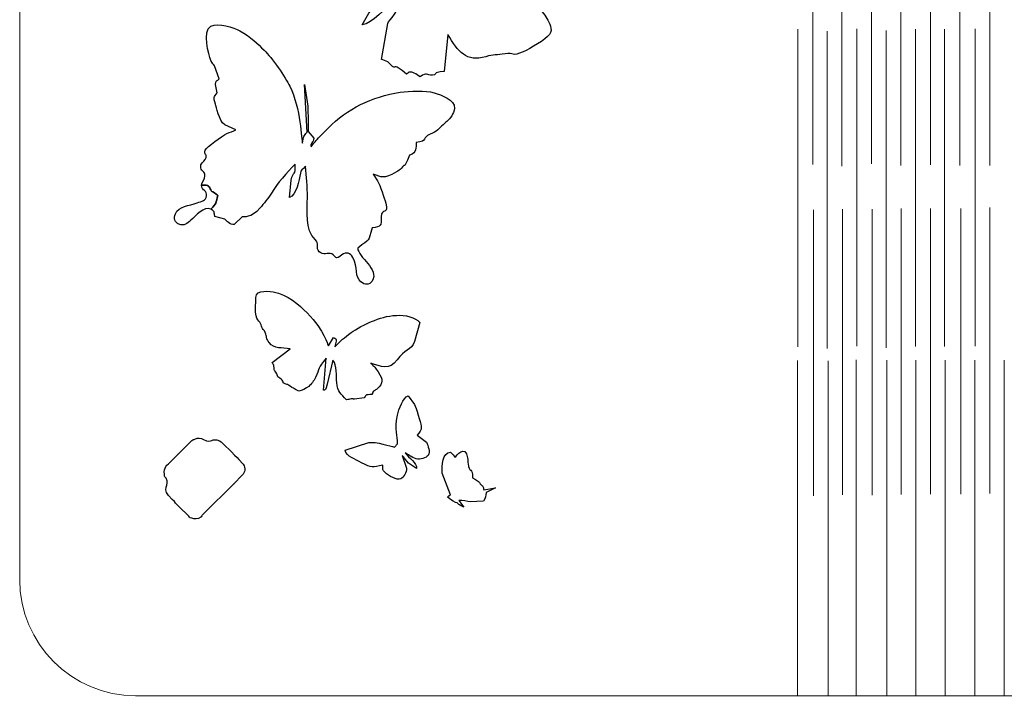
# Model space of a CAD drawing. Header units: millimetres. Extents: x -1110 to -740, y -201 to 50.
# Tile 1 of 8: x -1110 to -926, y -201 to -74. Entities that reach past the tile are written whole.
import ezdxf

# ---------------------------------------------------------------- set-up
doc = ezdxf.new("R2010")
doc.units = ezdxf.units.MM
doc.header["$MEASUREMENT"] = 0
doc.layers.add('Layer 1', color=7, linetype='Continuous')

msp = doc.modelspace()

# ---------------------------------------------------------------- linework, layer by layer
at = {"layer": 'Layer 1', "color": 250, "lineweight": 18}
msp.add_open_spline([(-1088.6088, 49.4308), (-1088.6088, 49.4308), (-762.0869, 49.4308), (-762.0869, 49.4308), (-762.0869, 49.4308), (-750.1303, 49.4308), (-740.3478, 39.6483), (-740.3478, 27.6917), (-740.3478, 27.6917), (-740.3478, 27.6917), (-740.3478, -178.8301), (-740.3478, -178.8301), (-740.3478, -178.8301), (-740.3478, -190.7867), (-750.1303, -200.5692), (-762.0869, -200.5692), (-762.0869, -200.5692), (-762.0869, -200.5692), (-1088.6088, -200.5692), (-1088.6088, -200.5692), (-1088.6088, -200.5692), (-1100.5654, -200.5692), (-1110.3479, -190.7867), (-1110.3479, -178.8301), (-1110.3479, -178.8301), (-1110.3479, -178.8301), (-1110.3479, 27.6917), (-1110.3479, 27.6917), (-1110.3479, 27.6917), (-1110.3479, 39.6483), (-1100.5654, 49.4308), (-1088.6088, 49.4308)], degree=3, knots=[0, 0, 0, 0, 0.11111111, 0.11111111, 0.11111111, 0.11111111, 0.22222222, 0.22222222, 0.22222222, 0.22222222, 0.33333333, 0.33333333, 0.33333333, 0.33333333, 0.44444444, 0.44444444, 0.44444444, 0.44444444, 0.55555556, 0.55555556, 0.55555556, 0.55555556, 0.66666667, 0.66666667, 0.66666667, 0.66666667, 0.77777778, 0.77777778, 0.77777778, 0.77777778, 1, 1, 1, 1], dxfattribs=at)
at = {"layer": 'Layer 1'}
for points, knots in [([(-1046.8291, -58.4274), (-1046.8291, -58.4274), (-1053.6694, -58.5445), (-1053.6694, -58.5445), (-1053.6694, -58.5445), (-1053.9512, -59.1275), (-1053.5262, -59.0106), (-1053.8079, -59.6542), (-1053.8079, -59.6542), (-1054.0728, -60.2591), (-1054.3006, -59.8973), (-1054.4917, -60.527), (-1054.4917, -60.527), (-1054.4917, -60.527), (-1055.006, -63.0024), (-1055.006, -63.0024), (-1055.006, -63.0024), (-1054.8282, -63.4062), (-1054.5766, -63.7278), (-1054.4386, -64.1987), (-1054.4386, -64.1987), (-1054.4386, -64.1987), (-1054.738, -65.51), (-1054.738, -65.51), (-1054.738, -65.51), (-1054.738, -65.51), (-1053.6102, -68.2576), (-1053.6102, -68.2576), (-1053.6102, -68.2576), (-1053.1216, -68.8093), (-1053.127, -68.3115), (-1052.8177, -69.1198), (-1052.8177, -69.1198), (-1052.2535, -70.7551), (-1052.725, -70.3756), (-1051.5893, -70.5478), (-1051.5893, -70.5478), (-1050.7088, -70.6812), (-1050.7747, -71.1907), (-1048.9728, -71.0167), (-1048.9728, -71.0167), (-1046.329, -70.7611), (-1044.1586, -68.8255), (-1043.1038, -68.4074), (-1043.1038, -68.4074), (-1043.1038, -68.4074), (-1039.843, -67.3237), (-1039.843, -67.3237), (-1039.843, -67.3237), (-1040.6993, -68.7536), (-1040.2677, -68.4738), (-1041.3035, -69.2341), (-1041.3035, -69.2341), (-1042.0929, -69.8135), (-1044.4119, -71.8909), (-1044.9005, -72.6035), (-1044.9005, -72.6035), (-1044.9005, -72.6035), (-1046.1238, -74.7977), (-1046.1238, -74.7977), (-1046.1238, -74.7977), (-1044.2762, -74.515), (-1041.6026, -71.4861), (-1040.4682, -70.4871), (-1040.4682, -70.4871), (-1040.4682, -70.4871), (-1038.3491, -69.1098), (-1038.3491, -69.1098), (-1038.3491, -69.1098), (-1039.2111, -72.3588), (-1041.1025, -73.8633), (-1041.3353, -74.4961), (-1041.3353, -74.4961), (-1041.3353, -74.4961), (-1042.4912, -81.2521), (-1042.4912, -81.2521), (-1042.4912, -81.2521), (-1042.2576, -81.3937), (-1041.6706, -81.5443), (-1041.3095, -81.7101), (-1041.3095, -81.7101), (-1041.3095, -81.7101), (-1040.4165, -82.613), (-1040.4165, -82.613), (-1040.4165, -82.613), (-1039.6559, -82.9952), (-1040.3225, -81.8362), (-1037.7827, -84.0312), (-1037.7827, -84.0312), (-1037.3643, -83.7827), (-1037.7812, -83.9875), (-1037.5647, -83.8268), (-1037.5647, -83.8268), (-1037.2889, -83.6222), (-1037.7269, -83.8095), (-1037.304, -83.6584), (-1037.304, -83.6584), (-1036.7041, -83.444), (-1036.0303, -84.0344), (-1035.275, -84.4959), (-1035.275, -84.4959), (-1033.9172, -83.5569), (-1034.1087, -84.3245), (-1032.9182, -84.1877), (-1032.9182, -84.1877), (-1031.7517, -84.0535), (-1033.2185, -83.6892), (-1030.7764, -83.5338), (-1030.7764, -83.5338), (-1030.7764, -83.5338), (-1030.0722, -76.5596), (-1030.0722, -76.5596), (-1030.0722, -76.5596), (-1028.0974, -79.835), (-1026.6149, -81.8222), (-1022.9635, -80.7489), (-1022.9635, -80.7489), (-1021.5042, -80.3201), (-1020.8301, -80.4405), (-1019.3327, -80.2046), (-1019.3327, -80.2046), (-1017.6177, -79.9345), (-1018.1014, -80.8052), (-1015.9417, -79.8243), (-1015.9417, -79.8243), (-1014.6171, -79.2229), (-1011.7171, -77.5731), (-1010.9831, -76.5633), (-1010.9831, -76.5633), (-1010.3097, -75.6373), (-1011.0026, -74.385), (-1011.4698, -73.6033), (-1011.4698, -73.6033), (-1013.6656, -69.9281), (-1017.32, -68.3898), (-1021.2851, -67.1286), (-1021.2851, -67.1286), (-1023.4009, -66.4556), (-1025.8762, -66.0241), (-1028.2004, -65.8584), (-1028.2004, -65.8584), (-1028.2004, -65.8584), (-1035.699, -66.4612), (-1035.699, -66.4612), (-1035.699, -66.4612), (-1035.2949, -65.2684), (-1034.8032, -66.1209), (-1034.1888, -65.0577), (-1034.1888, -65.0577), (-1034.0051, -64.7398), (-1033.9533, -64.2832), (-1034.1362, -63.959), (-1034.1362, -63.959), (-1034.2987, -63.6707), (-1034.6088, -63.6468), (-1035.0755, -63.2809), (-1035.0755, -63.2809), (-1035.0356, -61.989), (-1034.3747, -58.3351), (-1034.1329, -56.8243), (-1034.1329, -56.8243), (-1034.1329, -56.8243), (-1034.3691, -57.4843), (-1034.3691, -57.4843), (-1034.3691, -57.4843), (-1034.421, -57.7587), (-1034.4465, -58.0729), (-1034.4931, -58.3318), (-1034.4931, -58.3318), (-1034.888, -60.5255), (-1034.9393, -61.2676), (-1035.1766, -63.5106), (-1035.1766, -63.5106), (-1035.1766, -63.5106), (-1037.067, -64.9876), (-1037.067, -64.9876), (-1037.067, -64.9876), (-1036.3465, -61.8192), (-1035.9798, -61.8163), (-1035.8961, -57.9872), (-1035.8961, -57.9872), (-1035.8374, -55.3008), (-1036.0663, -53.0118), (-1036.5488, -50.4886), (-1036.5488, -50.4886), (-1037.0181, -48.0343), (-1037.6264, -46.5096), (-1038.5912, -44.4486), (-1038.5912, -44.4486), (-1038.9409, -43.7012), (-1039.6589, -42.6047), (-1040.2153, -42.0346), (-1040.2153, -42.0346), (-1040.8755, -41.3582), (-1041.4308, -40.6679), (-1042.3231, -40.0985), (-1042.3231, -40.0985), (-1043.0578, -39.6298), (-1044.1453, -38.7277), (-1045.1544, -39.4727), (-1045.1544, -39.4727), (-1046.2079, -40.2505), (-1048.061, -42.8203), (-1048.7121, -43.9953), (-1048.7121, -43.9953), (-1049.856, -46.0602), (-1048.9432, -45.736), (-1049.3531, -47.3724), (-1049.3531, -47.3724), (-1049.5154, -48.0207), (-1049.711, -47.9638), (-1049.7361, -48.9296), (-1049.7361, -48.9296), (-1049.8149, -51.9437), (-1052.5493, -52.8873), (-1049.0703, -56.4576), (-1049.0703, -56.4576), (-1048.3716, -57.1748), (-1047.0646, -58.1356), (-1046.8291, -58.4274)], [0, 0, 0, 0, 0.01785714, 0.01785714, 0.01785714, 0.01785714, 0.03571429, 0.03571429, 0.03571429, 0.03571429, 0.05357143, 0.05357143, 0.05357143, 0.05357143, 0.07142857, 0.07142857, 0.07142857, 0.07142857, 0.08928571, 0.08928571, 0.08928571, 0.08928571, 0.10714286, 0.10714286, 0.10714286, 0.10714286, 0.125, 0.125, 0.125, 0.125, 0.14285714, 0.14285714, 0.14285714, 0.14285714, 0.16071429, 0.16071429, 0.16071429, 0.16071429, 0.17857143, 0.17857143, 0.17857143, 0.17857143, 0.19642857, 0.19642857, 0.19642857, 0.19642857, 0.21428571, 0.21428571, 0.21428571, 0.21428571, 0.23214286, 0.23214286, 0.23214286, 0.23214286, 0.25, 0.25, 0.25, 0.25, 0.26785714, 0.26785714, 0.26785714, 0.26785714, 0.28571429, 0.28571429, 0.28571429, 0.28571429, 0.30357143, 0.30357143, 0.30357143, 0.30357143, 0.32142857, 0.32142857, 0.32142857, 0.32142857, 0.33928571, 0.33928571, 0.33928571, 0.33928571, 0.35714286, 0.35714286, 0.35714286, 0.35714286, 0.375, 0.375, 0.375, 0.375, 0.39285714, 0.39285714, 0.39285714, 0.39285714, 0.41071429, 0.41071429, 0.41071429, 0.41071429, 0.42857143, 0.42857143, 0.42857143, 0.42857143, 0.44642857, 0.44642857, 0.44642857, 0.44642857, 0.46428571, 0.46428571, 0.46428571, 0.46428571, 0.48214286, 0.48214286, 0.48214286, 0.48214286, 0.5, 0.5, 0.5, 0.5, 0.51785714, 0.51785714, 0.51785714, 0.51785714, 0.53571429, 0.53571429, 0.53571429, 0.53571429, 0.55357143, 0.55357143, 0.55357143, 0.55357143, 0.57142857, 0.57142857, 0.57142857, 0.57142857, 0.58928571, 0.58928571, 0.58928571, 0.58928571, 0.60714286, 0.60714286, 0.60714286, 0.60714286, 0.625, 0.625, 0.625, 0.625, 0.64285714, 0.64285714, 0.64285714, 0.64285714, 0.66071429, 0.66071429, 0.66071429, 0.66071429, 0.67857143, 0.67857143, 0.67857143, 0.67857143, 0.69642857, 0.69642857, 0.69642857, 0.69642857, 0.71428571, 0.71428571, 0.71428571, 0.71428571, 0.73214286, 0.73214286, 0.73214286, 0.73214286, 0.75, 0.75, 0.75, 0.75, 0.76785714, 0.76785714, 0.76785714, 0.76785714, 0.78571429, 0.78571429, 0.78571429, 0.78571429, 0.80357143, 0.80357143, 0.80357143, 0.80357143, 0.82142857, 0.82142857, 0.82142857, 0.82142857, 0.83928571, 0.83928571, 0.83928571, 0.83928571, 0.85714286, 0.85714286, 0.85714286, 0.85714286, 0.875, 0.875, 0.875, 0.875, 0.89285714, 0.89285714, 0.89285714, 0.89285714, 0.91071429, 0.91071429, 0.91071429, 0.91071429, 0.92857143, 0.92857143, 0.92857143, 0.92857143, 0.94642857, 0.94642857, 0.94642857, 0.94642857, 0.96428571, 0.96428571, 0.96428571, 0.96428571, 1, 1, 1, 1]), ([(-1076.2629, -104.8517), (-1074.7482, -104.6537), (-1074.7934, -105.1942), (-1074.5078, -105.7249), (-1074.5078, -105.7249), (-1074.2674, -106.1718), (-1074.3948, -105.9097), (-1073.814, -106.2619), (-1073.814, -106.2619), (-1073.814, -106.2619), (-1073.4758, -106.5063), (-1073.4758, -106.5063), (-1073.4758, -106.5063), (-1073.3187, -106.6295), (-1073.3459, -106.6345), (-1073.1821, -106.7466), (-1073.1821, -106.7466), (-1073.5628, -108.178), (-1073.4213, -108.2797), (-1074.4959, -109.3003), (-1074.4959, -109.3003), (-1073.5508, -110.1129), (-1074.1038, -109.4434), (-1073.7531, -110.678), (-1073.7531, -110.678), (-1073.7531, -110.678), (-1071.8539, -111.1787), (-1071.8539, -111.1787), (-1071.8539, -111.1787), (-1071.5913, -111.5299), (-1070.8935, -112.3025), (-1070.1121, -112.1953), (-1070.1121, -112.1953), (-1070.1121, -112.1953), (-1068.6034, -110.7968), (-1068.6034, -110.7968), (-1068.6034, -110.7968), (-1068.4066, -110.7113), (-1066.9071, -111.0711), (-1065.3147, -109.1644), (-1065.3147, -109.1644), (-1064.5507, -108.2496), (-1063.7269, -107.311), (-1063.1376, -106.3272), (-1063.1376, -106.3272), (-1062.0322, -104.4814), (-1060.2569, -102.4678), (-1058.7075, -100.9084), (-1058.7075, -100.9084), (-1058.4838, -103.257), (-1059.0678, -102.0029), (-1059.4597, -103.8755), (-1059.4597, -103.8755), (-1059.4597, -103.8755), (-1059.767, -107.1207), (-1059.767, -107.1207), (-1059.767, -107.1207), (-1058.4334, -106.8616), (-1057.98, -103.8325), (-1057.7104, -102.5676), (-1057.7104, -102.5676), (-1057.5977, -102.0386), (-1057.3412, -101.9445), (-1056.7468, -101.2774), (-1056.7468, -101.2774), (-1056.6657, -103.2721), (-1056.3606, -105.0253), (-1056.3826, -107.1639), (-1056.3826, -107.1639), (-1056.4083, -109.6355), (-1056.8937, -113.2654), (-1054.9674, -115.0135), (-1054.9674, -115.0135), (-1054.0966, -115.8042), (-1054.904, -116.5813), (-1054.1952, -117.3107), (-1054.1952, -117.3107), (-1053.4004, -118.1286), (-1052.5833, -117.3842), (-1051.8336, -117.731), (-1051.8336, -117.731), (-1051.0487, -118.0939), (-1051.149, -119.0238), (-1049.9068, -117.8924), (-1049.9068, -117.8924), (-1049.1588, -117.211), (-1048.2423, -117.6417), (-1047.8733, -118.3674), (-1047.8733, -118.3674), (-1046.9086, -120.264), (-1047.5383, -122.0814), (-1046.3484, -122.9834), (-1046.3484, -122.9834), (-1045.6279, -123.5293), (-1044.7975, -123.6293), (-1044.2708, -122.8279), (-1044.2708, -122.8279), (-1042.7908, -120.5763), (-1046.9558, -118.3175), (-1046.9537, -116.6336), (-1046.9537, -116.6336), (-1044.4806, -114.7243), (-1045.0891, -115.608), (-1044.2425, -112.8445), (-1044.2425, -112.8445), (-1042.4739, -112.5523), (-1042.5607, -112.5198), (-1042.5526, -110.775), (-1042.5526, -110.775), (-1042.5441, -108.9072), (-1041.07, -110.6413), (-1041.716, -108.1749), (-1041.716, -108.1749), (-1041.9408, -107.3165), (-1042.7598, -104.8369), (-1043.2514, -103.9976), (-1043.2514, -103.9976), (-1043.2514, -103.9976), (-1044.0891, -102.793), (-1044.0891, -102.793), (-1044.0891, -102.793), (-1042.3426, -103.2486), (-1042.2824, -103.8312), (-1039.666, -102.3534), (-1039.666, -102.3534), (-1039.2997, -102.1466), (-1039.0108, -101.9699), (-1038.7934, -101.6911), (-1038.7934, -101.6911), (-1037.7239, -100.3192), (-1038.6232, -102.3944), (-1037.2199, -99.2057), (-1037.2199, -99.2057), (-1035.8442, -98.7982), (-1036.0322, -97.7437), (-1035.9771, -96.8408), (-1035.9771, -96.8408), (-1033.7107, -96.5558), (-1034.9815, -95.898), (-1033.3641, -95.2864), (-1033.3641, -95.2864), (-1032.0574, -94.7924), (-1031.6754, -94.1518), (-1030.963, -93.5055), (-1030.963, -93.5055), (-1030.1045, -92.7268), (-1029.9856, -92.7729), (-1029.3129, -91.8125), (-1029.3129, -91.8125), (-1029.1208, -91.5384), (-1028.8254, -90.8578), (-1028.8103, -90.4429), (-1028.8103, -90.4429), (-1028.7504, -88.7983), (-1031.2239, -87.9194), (-1032.6142, -87.5123), (-1032.6142, -87.5123), (-1034.2573, -87.0314), (-1037.2191, -87.1509), (-1038.9797, -87.4223), (-1038.9797, -87.4223), (-1044.3199, -88.2455), (-1048.9415, -90.4912), (-1052.4981, -94.1195), (-1052.4981, -94.1195), (-1052.4981, -94.1195), (-1053.7371, -95.394), (-1053.7371, -95.394), (-1053.7371, -95.394), (-1054.6363, -96.3068), (-1054.8694, -96.6293), (-1055.7059, -97.626), (-1055.7059, -97.626), (-1055.9067, -96.7699), (-1055.2406, -97.0086), (-1055.2087, -96.0101), (-1055.2087, -96.0101), (-1055.2087, -96.0101), (-1056.2292, -94.7989), (-1056.2292, -94.7989), (-1056.2292, -94.7989), (-1056.1933, -93.3233), (-1056.3057, -91.6096), (-1056.329, -90.0286), (-1056.329, -90.0286), (-1056.329, -90.0286), (-1056.9412, -85.9264), (-1056.9412, -85.9264), (-1056.9412, -85.9264), (-1056.9412, -85.9264), (-1056.4146, -94.9032), (-1056.4146, -94.9032), (-1056.4146, -94.9032), (-1057.1651, -95.5157), (-1057.0423, -95.705), (-1057.3121, -96.9729), (-1057.3121, -96.9729), (-1057.5211, -96.3805), (-1057.6381, -90.4041), (-1059.6831, -86.2916), (-1059.6831, -86.2916), (-1060.4737, -84.702), (-1063.1093, -80.8187), (-1064.4904, -79.5395), (-1064.4904, -79.5395), (-1065.8406, -78.2892), (-1066.8488, -77.0796), (-1069.079, -75.91), (-1069.079, -75.91), (-1070.2237, -75.3097), (-1073.0747, -74.2361), (-1074.4991, -75.0437), (-1074.4991, -75.0437), (-1076.1156, -75.9602), (-1074.9175, -80.4452), (-1074.4835, -81.4514), (-1074.4835, -81.4514), (-1074.2556, -81.9798), (-1073.9431, -82.2148), (-1073.8464, -82.4774), (-1073.8464, -82.4774), (-1073.8464, -82.4774), (-1072.9204, -84.8991), (-1072.9204, -84.8991), (-1072.9204, -84.8991), (-1073.3715, -85.3096), (-1073.5651, -85.0956), (-1073.6254, -85.9803), (-1073.6254, -85.9803), (-1073.6254, -85.9803), (-1073.3301, -87.5209), (-1073.3301, -87.5209), (-1073.3301, -87.5209), (-1073.8682, -88.3758), (-1074.1115, -88.2477), (-1073.6227, -89.658), (-1073.6227, -89.658), (-1073.497, -90.0201), (-1073.0267, -92.7355), (-1071.9055, -93.5039), (-1071.9055, -93.5039), (-1071.9055, -93.5039), (-1069.809, -94.4866), (-1069.809, -94.4866), (-1069.809, -94.4866), (-1070.2371, -94.7547), (-1071.0007, -94.8461), (-1071.5235, -95.153), (-1071.5235, -95.153), (-1072.4981, -95.7247), (-1075.2248, -97.5557), (-1075.5409, -98.2561), (-1075.5409, -98.2561), (-1075.9895, -99.2502), (-1074.9013, -98.8602), (-1075.5811, -100.0056), (-1075.5811, -100.0056), (-1075.8612, -100.4774), (-1076.5157, -100.7488), (-1076.3938, -101.5789), (-1076.3938, -101.5789), (-1076.2726, -102.4057), (-1075.5312, -102.1313), (-1075.6081, -103.0753), (-1075.6081, -103.0753), (-1075.6576, -103.6805), (-1076.1017, -104.2116), (-1076.2629, -104.8517)], [0, 0, 0, 0, 0.01470588, 0.01470588, 0.01470588, 0.01470588, 0.02941176, 0.02941176, 0.02941176, 0.02941176, 0.04411765, 0.04411765, 0.04411765, 0.04411765, 0.05882353, 0.05882353, 0.05882353, 0.05882353, 0.07352941, 0.07352941, 0.07352941, 0.07352941, 0.08823529, 0.08823529, 0.08823529, 0.08823529, 0.10294118, 0.10294118, 0.10294118, 0.10294118, 0.11764706, 0.11764706, 0.11764706, 0.11764706, 0.13235294, 0.13235294, 0.13235294, 0.13235294, 0.14705882, 0.14705882, 0.14705882, 0.14705882, 0.16176471, 0.16176471, 0.16176471, 0.16176471, 0.17647059, 0.17647059, 0.17647059, 0.17647059, 0.19117647, 0.19117647, 0.19117647, 0.19117647, 0.20588235, 0.20588235, 0.20588235, 0.20588235, 0.22058824, 0.22058824, 0.22058824, 0.22058824, 0.23529412, 0.23529412, 0.23529412, 0.23529412, 0.25, 0.25, 0.25, 0.25, 0.26470588, 0.26470588, 0.26470588, 0.26470588, 0.27941176, 0.27941176, 0.27941176, 0.27941176, 0.29411765, 0.29411765, 0.29411765, 0.29411765, 0.30882353, 0.30882353, 0.30882353, 0.30882353, 0.32352941, 0.32352941, 0.32352941, 0.32352941, 0.33823529, 0.33823529, 0.33823529, 0.33823529, 0.35294118, 0.35294118, 0.35294118, 0.35294118, 0.36764706, 0.36764706, 0.36764706, 0.36764706, 0.38235294, 0.38235294, 0.38235294, 0.38235294, 0.39705882, 0.39705882, 0.39705882, 0.39705882, 0.41176471, 0.41176471, 0.41176471, 0.41176471, 0.42647059, 0.42647059, 0.42647059, 0.42647059, 0.44117647, 0.44117647, 0.44117647, 0.44117647, 0.45588235, 0.45588235, 0.45588235, 0.45588235, 0.47058824, 0.47058824, 0.47058824, 0.47058824, 0.48529412, 0.48529412, 0.48529412, 0.48529412, 0.5, 0.5, 0.5, 0.5, 0.51470588, 0.51470588, 0.51470588, 0.51470588, 0.52941176, 0.52941176, 0.52941176, 0.52941176, 0.54411765, 0.54411765, 0.54411765, 0.54411765, 0.55882353, 0.55882353, 0.55882353, 0.55882353, 0.57352941, 0.57352941, 0.57352941, 0.57352941, 0.58823529, 0.58823529, 0.58823529, 0.58823529, 0.60294118, 0.60294118, 0.60294118, 0.60294118, 0.61764706, 0.61764706, 0.61764706, 0.61764706, 0.63235294, 0.63235294, 0.63235294, 0.63235294, 0.64705882, 0.64705882, 0.64705882, 0.64705882, 0.66176471, 0.66176471, 0.66176471, 0.66176471, 0.67647059, 0.67647059, 0.67647059, 0.67647059, 0.69117647, 0.69117647, 0.69117647, 0.69117647, 0.70588235, 0.70588235, 0.70588235, 0.70588235, 0.72058824, 0.72058824, 0.72058824, 0.72058824, 0.73529412, 0.73529412, 0.73529412, 0.73529412, 0.75, 0.75, 0.75, 0.75, 0.76470588, 0.76470588, 0.76470588, 0.76470588, 0.77941176, 0.77941176, 0.77941176, 0.77941176, 0.79411765, 0.79411765, 0.79411765, 0.79411765, 0.80882353, 0.80882353, 0.80882353, 0.80882353, 0.82352941, 0.82352941, 0.82352941, 0.82352941, 0.83823529, 0.83823529, 0.83823529, 0.83823529, 0.85294118, 0.85294118, 0.85294118, 0.85294118, 0.86764706, 0.86764706, 0.86764706, 0.86764706, 0.88235294, 0.88235294, 0.88235294, 0.88235294, 0.89705882, 0.89705882, 0.89705882, 0.89705882, 0.91176471, 0.91176471, 0.91176471, 0.91176471, 0.92647059, 0.92647059, 0.92647059, 0.92647059, 0.94117647, 0.94117647, 0.94117647, 0.94117647, 0.95588235, 0.95588235, 0.95588235, 0.95588235, 0.97058824, 0.97058824, 0.97058824, 0.97058824, 1, 1, 1, 1]), ([(-1074.4959, -109.3003), (-1073.4213, -108.2797), (-1073.5628, -108.178), (-1073.1821, -106.7466), (-1073.1821, -106.7466), (-1073.3459, -106.6345), (-1073.3187, -106.6295), (-1073.4758, -106.5063), (-1073.4758, -106.5063), (-1073.4758, -106.5063), (-1073.814, -106.2619), (-1073.814, -106.2619), (-1073.814, -106.2619), (-1074.3948, -105.9097), (-1074.2674, -106.1718), (-1074.5078, -105.7249), (-1074.5078, -105.7249), (-1074.7934, -105.1942), (-1074.7482, -104.6537), (-1076.2629, -104.8517), (-1076.2629, -104.8517), (-1076.1639, -105.9189), (-1075.1622, -105.8141), (-1075.2939, -106.8493), (-1075.2939, -106.8493), (-1075.4065, -107.7342), (-1076.2132, -107.8635), (-1077.0504, -108.1491), (-1077.0504, -108.1491), (-1078.6007, -108.6779), (-1080.5115, -108.7765), (-1081.1585, -110.1794), (-1081.1585, -110.1794), (-1081.5525, -111.034), (-1081.2404, -111.8788), (-1080.5018, -112.1523), (-1080.5018, -112.1523), (-1079.511, -112.5192), (-1078.9326, -112.0278), (-1078.2433, -111.4233), (-1078.2433, -111.4233), (-1077.297, -110.5935), (-1075.8056, -108.7007), (-1074.4959, -109.3003)], [0, 0, 0, 0, 0.08333333, 0.08333333, 0.08333333, 0.08333333, 0.16666667, 0.16666667, 0.16666667, 0.16666667, 0.25, 0.25, 0.25, 0.25, 0.33333333, 0.33333333, 0.33333333, 0.33333333, 0.41666667, 0.41666667, 0.41666667, 0.41666667, 0.5, 0.5, 0.5, 0.5, 0.58333333, 0.58333333, 0.58333333, 0.58333333, 0.66666667, 0.66666667, 0.66666667, 0.66666667, 0.75, 0.75, 0.75, 0.75, 0.83333333, 0.83333333, 0.83333333, 0.83333333, 1, 1, 1, 1]), ([(-1059.5982, -135.5319), (-1059.5982, -135.5319), (-1063.0276, -138.0908), (-1063.0276, -138.0908), (-1063.0276, -138.0908), (-1062.6371, -138.8114), (-1062.7909, -138.0819), (-1062.6515, -139.0527), (-1062.6515, -139.0527), (-1062.529, -139.9064), (-1062.6695, -139.317), (-1062.2859, -139.8843), (-1062.2859, -139.8843), (-1061.9635, -140.361), (-1062.1212, -140.4809), (-1061.9098, -140.7561), (-1061.9098, -140.7561), (-1061.7991, -140.9002), (-1061.3374, -141.0899), (-1061.1276, -141.3642), (-1061.1276, -141.3642), (-1060.6206, -142.0273), (-1061.3664, -141.6472), (-1060.5616, -142.0544), (-1060.5616, -142.0544), (-1060.0371, -142.3198), (-1060.1351, -142.1063), (-1059.6298, -142.5223), (-1059.6298, -142.5223), (-1059.158, -142.9106), (-1058.9838, -142.832), (-1057.9826, -143.4844), (-1057.9826, -143.4844), (-1057.4843, -143.3666), (-1056.5994, -142.9315), (-1056.1518, -142.5716), (-1056.1518, -142.5716), (-1055.7112, -142.2172), (-1055.1873, -141.4947), (-1054.893, -140.9013), (-1054.893, -140.9013), (-1054.0469, -139.1947), (-1054.4867, -139.0739), (-1052.8912, -137.2924), (-1052.8912, -137.2924), (-1052.8912, -137.2924), (-1053.4006, -143.2734), (-1053.4006, -143.2734), (-1053.4006, -143.2734), (-1053.0392, -143.1851), (-1053.0064, -143.4241), (-1052.6625, -142.1517), (-1052.6625, -142.1517), (-1052.6625, -142.1517), (-1051.6021, -137.6487), (-1051.6021, -137.6487), (-1051.6021, -137.6487), (-1050.7652, -138.5788), (-1051.0483, -140.6994), (-1050.8965, -141.8563), (-1050.8965, -141.8563), (-1050.6565, -143.6851), (-1050.1538, -143.9058), (-1049.0668, -145.0783), (-1049.0668, -145.0783), (-1048.7295, -145.0438), (-1048.5187, -144.974), (-1048.2164, -144.9208), (-1048.2164, -144.9208), (-1047.5984, -144.8121), (-1048.0068, -144.9911), (-1047.5344, -144.9622), (-1047.5344, -144.9622), (-1047.5344, -144.9622), (-1045.7233, -144.6909), (-1045.7233, -144.6909), (-1045.7233, -144.6909), (-1045.2553, -144.0085), (-1045.4855, -144.1844), (-1044.3302, -144.0596), (-1044.3302, -144.0596), (-1044.0757, -143.7089), (-1044.2833, -143.7723), (-1043.972, -143.4601), (-1043.972, -143.4601), (-1043.6765, -143.1636), (-1043.5356, -143.2749), (-1043.2834, -143.039), (-1043.2834, -143.039), (-1042.1752, -141.8054), (-1042.1003, -141.4199), (-1043.14, -139.8263), (-1043.14, -139.8263), (-1043.6283, -139.078), (-1043.9036, -138.8269), (-1044.4766, -138.1963), (-1044.4766, -138.1963), (-1042.6665, -138.8021), (-1040.9646, -139.6159), (-1039.5536, -137.5766), (-1039.5536, -137.5766), (-1038.1939, -135.6113), (-1036.9825, -135.8693), (-1036.2918, -134.149), (-1036.2918, -134.149), (-1036.2918, -134.149), (-1035.3068, -130.5679), (-1035.3068, -130.5679), (-1035.3068, -130.5679), (-1036.123, -129.5664), (-1038.0335, -129.1593), (-1039.7161, -129.2392), (-1039.7161, -129.2392), (-1041.4528, -129.3215), (-1042.8901, -129.8045), (-1044.3686, -130.3899), (-1044.3686, -130.3899), (-1045.5075, -130.8408), (-1047.2835, -131.8236), (-1048.1608, -132.4533), (-1048.1608, -132.4533), (-1049.5974, -133.4846), (-1050.0466, -133.9473), (-1051.2235, -135.1162), (-1051.2235, -135.1162), (-1051.1727, -134.4413), (-1050.6481, -133.6058), (-1051.49, -133.4059), (-1051.49, -133.4059), (-1051.49, -133.4059), (-1052.4102, -134.9831), (-1052.4102, -134.9831), (-1052.4102, -134.9831), (-1052.7839, -134.5638), (-1053.0289, -132.2992), (-1056.4611, -128.7657), (-1056.4611, -128.7657), (-1057.8889, -127.2956), (-1060.1201, -125.3038), (-1062.8255, -124.8158), (-1062.8255, -124.8158), (-1063.4829, -124.6973), (-1064.4561, -124.6703), (-1065.1411, -124.8147), (-1065.1411, -124.8147), (-1066.0078, -124.9973), (-1066.0308, -125.646), (-1066.0844, -126.5208), (-1066.0844, -126.5208), (-1066.3135, -130.249), (-1065.5856, -130.0427), (-1065.1621, -130.7867), (-1065.1621, -130.7867), (-1064.9716, -131.1213), (-1064.9798, -131.3817), (-1064.8137, -131.6865), (-1064.8137, -131.6865), (-1064.5794, -132.1162), (-1064.5088, -131.8985), (-1064.3065, -132.4322), (-1064.3065, -132.4322), (-1063.9642, -133.3357), (-1064.198, -133.5316), (-1063.5737, -134.3467), (-1063.5737, -134.3467), (-1062.5441, -135.6913), (-1061.316, -135.1713), (-1059.5982, -135.5319)], [0, 0, 0, 0, 0.02325581, 0.02325581, 0.02325581, 0.02325581, 0.04651163, 0.04651163, 0.04651163, 0.04651163, 0.06976744, 0.06976744, 0.06976744, 0.06976744, 0.09302326, 0.09302326, 0.09302326, 0.09302326, 0.11627907, 0.11627907, 0.11627907, 0.11627907, 0.13953488, 0.13953488, 0.13953488, 0.13953488, 0.1627907, 0.1627907, 0.1627907, 0.1627907, 0.18604651, 0.18604651, 0.18604651, 0.18604651, 0.20930233, 0.20930233, 0.20930233, 0.20930233, 0.23255814, 0.23255814, 0.23255814, 0.23255814, 0.25581395, 0.25581395, 0.25581395, 0.25581395, 0.27906977, 0.27906977, 0.27906977, 0.27906977, 0.30232558, 0.30232558, 0.30232558, 0.30232558, 0.3255814, 0.3255814, 0.3255814, 0.3255814, 0.34883721, 0.34883721, 0.34883721, 0.34883721, 0.37209302, 0.37209302, 0.37209302, 0.37209302, 0.39534884, 0.39534884, 0.39534884, 0.39534884, 0.41860465, 0.41860465, 0.41860465, 0.41860465, 0.44186047, 0.44186047, 0.44186047, 0.44186047, 0.46511628, 0.46511628, 0.46511628, 0.46511628, 0.48837209, 0.48837209, 0.48837209, 0.48837209, 0.51162791, 0.51162791, 0.51162791, 0.51162791, 0.53488372, 0.53488372, 0.53488372, 0.53488372, 0.55813953, 0.55813953, 0.55813953, 0.55813953, 0.58139535, 0.58139535, 0.58139535, 0.58139535, 0.60465116, 0.60465116, 0.60465116, 0.60465116, 0.62790698, 0.62790698, 0.62790698, 0.62790698, 0.65116279, 0.65116279, 0.65116279, 0.65116279, 0.6744186, 0.6744186, 0.6744186, 0.6744186, 0.69767442, 0.69767442, 0.69767442, 0.69767442, 0.72093023, 0.72093023, 0.72093023, 0.72093023, 0.74418605, 0.74418605, 0.74418605, 0.74418605, 0.76744186, 0.76744186, 0.76744186, 0.76744186, 0.79069767, 0.79069767, 0.79069767, 0.79069767, 0.81395349, 0.81395349, 0.81395349, 0.81395349, 0.8372093, 0.8372093, 0.8372093, 0.8372093, 0.86046512, 0.86046512, 0.86046512, 0.86046512, 0.88372093, 0.88372093, 0.88372093, 0.88372093, 0.90697674, 0.90697674, 0.90697674, 0.90697674, 0.93023256, 0.93023256, 0.93023256, 0.93023256, 0.95348837, 0.95348837, 0.95348837, 0.95348837, 1, 1, 1, 1]), ([(-1039.4756, -153.3496), (-1039.4756, -153.3496), (-1040.0697, -153.933), (-1040.0697, -153.933), (-1040.0697, -153.933), (-1040.7263, -153.8377), (-1043.5434, -152.8541), (-1044.8913, -153.0896), (-1044.8913, -153.0896), (-1044.8913, -153.0896), (-1049.303, -154.5401), (-1049.303, -154.5401), (-1049.303, -154.5401), (-1049.1119, -155.7238), (-1047.3565, -156.2449), (-1046.2499, -156.8638), (-1046.2499, -156.8638), (-1044.2667, -157.9727), (-1044.2591, -157.6957), (-1042.2183, -157.3231), (-1042.2183, -157.3231), (-1042.2791, -158.1971), (-1042.37, -158.1436), (-1041.8149, -158.7003), (-1041.8149, -158.7003), (-1041.2028, -159.314), (-1039.606, -160.2299), (-1038.852, -159.8817), (-1038.852, -159.8817), (-1038.3299, -159.6406), (-1037.7661, -158.6923), (-1037.7935, -157.8785), (-1037.7935, -157.8785), (-1037.7935, -157.8785), (-1038.6168, -155.5263), (-1038.6168, -155.5263), (-1038.6168, -155.5263), (-1038.3724, -155.6705), (-1037.7211, -156.6275), (-1037.4302, -156.9617), (-1037.4302, -156.9617), (-1037.4302, -156.9617), (-1035.9117, -157.9376), (-1035.9117, -157.9376), (-1035.9117, -157.9376), (-1035.8306, -156.9596), (-1037.3146, -155.9802), (-1038.0781, -155.0132), (-1038.0781, -155.0132), (-1037.5871, -155.2431), (-1036.8543, -155.8569), (-1036.0169, -156.1111), (-1036.0169, -156.1111), (-1035.2398, -156.3469), (-1034.0916, -155.992), (-1033.764, -155.485), (-1033.764, -155.485), (-1033.3286, -154.8108), (-1033.7694, -153.6981), (-1034.0521, -153.0324), (-1034.0521, -153.0324), (-1034.0521, -153.0324), (-1035.809, -151.7339), (-1035.809, -151.7339), (-1035.809, -151.7339), (-1035.4092, -151.018), (-1034.9156, -150.9878), (-1035.0518, -149.995), (-1035.0518, -149.995), (-1035.14, -149.3537), (-1036.057, -146.4671), (-1036.3283, -145.9689), (-1036.3283, -145.9689), (-1036.3283, -145.9689), (-1037.504, -144.3116), (-1037.504, -144.3116), (-1037.504, -144.3116), (-1038.4313, -144.6888), (-1039.2807, -146.8383), (-1039.4992, -147.9297), (-1039.4992, -147.9297), (-1040.0907, -150.882), (-1039.4698, -151.7146), (-1039.4756, -153.3496)], [0, 0, 0, 0, 0.04545455, 0.04545455, 0.04545455, 0.04545455, 0.09090909, 0.09090909, 0.09090909, 0.09090909, 0.13636364, 0.13636364, 0.13636364, 0.13636364, 0.18181818, 0.18181818, 0.18181818, 0.18181818, 0.22727273, 0.22727273, 0.22727273, 0.22727273, 0.27272727, 0.27272727, 0.27272727, 0.27272727, 0.31818182, 0.31818182, 0.31818182, 0.31818182, 0.36363636, 0.36363636, 0.36363636, 0.36363636, 0.40909091, 0.40909091, 0.40909091, 0.40909091, 0.45454545, 0.45454545, 0.45454545, 0.45454545, 0.5, 0.5, 0.5, 0.5, 0.54545455, 0.54545455, 0.54545455, 0.54545455, 0.59090909, 0.59090909, 0.59090909, 0.59090909, 0.63636364, 0.63636364, 0.63636364, 0.63636364, 0.68181818, 0.68181818, 0.68181818, 0.68181818, 0.72727273, 0.72727273, 0.72727273, 0.72727273, 0.77272727, 0.77272727, 0.77272727, 0.77272727, 0.81818182, 0.81818182, 0.81818182, 0.81818182, 0.86363636, 0.86363636, 0.86363636, 0.86363636, 0.90909091, 0.90909091, 0.90909091, 0.90909091, 1, 1, 1, 1]), ([(-1028.7274, -155.8269), (-1028.8189, -155.729), (-1029.3217, -154.9976), (-1029.5634, -154.9144), (-1029.5634, -154.9144), (-1030.9998, -154.9856), (-1031.2317, -157.3418), (-1031.123, -158.8527), (-1031.123, -158.8527), (-1031.123, -158.8527), (-1029.5454, -162.8597), (-1029.5454, -162.8597), (-1029.5454, -162.8597), (-1029.577, -162.8825), (-1029.6338, -162.8636), (-1029.6494, -162.9133), (-1029.6494, -162.9133), (-1029.7706, -163.2975), (-1029.5024, -162.6457), (-1030.1069, -163.3325), (-1030.1069, -163.3325), (-1029.4735, -163.8414), (-1029.3526, -164.0084), (-1028.6076, -164.3045), (-1028.6076, -164.3045), (-1027.6493, -164.6853), (-1028.7055, -164.419), (-1027.0905, -165.2182), (-1027.0905, -165.2182), (-1027.0905, -165.2182), (-1027.9787, -163.948), (-1027.9787, -163.948), (-1027.9787, -163.948), (-1027.2467, -163.8007), (-1026.3851, -164.1978), (-1025.8991, -164.2317), (-1025.8991, -164.2317), (-1025.8991, -164.2317), (-1023.3685, -164.0617), (-1023.3685, -164.0617), (-1023.3685, -164.0617), (-1022.9823, -163.4513), (-1022.9955, -163.1295), (-1022.8759, -162.4586), (-1022.8759, -162.4586), (-1022.8759, -162.4586), (-1021.1273, -161.5617), (-1021.1273, -161.5617), (-1021.1273, -161.5617), (-1021.1273, -161.5617), (-1023.3308, -161.9351), (-1023.3308, -161.9351), (-1023.3308, -161.9351), (-1023.3716, -161.7215), (-1023.3136, -161.8073), (-1023.3828, -161.5967), (-1023.3828, -161.5967), (-1023.5597, -161.0589), (-1023.5914, -161.2918), (-1023.8811, -160.9724), (-1023.8811, -160.9724), (-1024.3907, -160.4103), (-1023.6553, -160.714), (-1025.4208, -159.6838), (-1025.4208, -159.6838), (-1025.3973, -157.8192), (-1026.0901, -158.6681), (-1026.2775, -157.0908), (-1026.2775, -157.0908), (-1026.3261, -156.6806), (-1026.3114, -156.3657), (-1026.3756, -155.9484), (-1026.3756, -155.9484), (-1026.7812, -153.3134), (-1028.5104, -155.6571), (-1028.7274, -155.8269)], [0, 0, 0, 0, 0.05, 0.05, 0.05, 0.05, 0.1, 0.1, 0.1, 0.1, 0.15, 0.15, 0.15, 0.15, 0.2, 0.2, 0.2, 0.2, 0.25, 0.25, 0.25, 0.25, 0.3, 0.3, 0.3, 0.3, 0.35, 0.35, 0.35, 0.35, 0.4, 0.4, 0.4, 0.4, 0.45, 0.45, 0.45, 0.45, 0.5, 0.5, 0.5, 0.5, 0.55, 0.55, 0.55, 0.55, 0.6, 0.6, 0.6, 0.6, 0.65, 0.65, 0.65, 0.65, 0.7, 0.7, 0.7, 0.7, 0.75, 0.75, 0.75, 0.75, 0.8, 0.8, 0.8, 0.8, 0.85, 0.85, 0.85, 0.85, 0.9, 0.9, 0.9, 0.9, 1, 1, 1, 1])]:
    msp.add_open_spline(points, degree=3, knots=knots, dxfattribs=at)
at = {"layer": 'Layer 1', "color": 250, "lineweight": 18}
for points in [[(-961.6385, -100.9334), (-961.6385, -100.9334), (-961.6385, -47.3447), (-961.6385, -47.3447)], [(-956.1437, -101.271), (-956.1437, -101.271), (-956.1437, -47.6823), (-956.1437, -47.6823)], [(-950.6021, -100.8153), (-950.6021, -100.8153), (-950.6021, -47.2266), (-950.6021, -47.2266)], [(-945.1073, -101.1529), (-945.1073, -101.1529), (-945.1073, -47.5642), (-945.1073, -47.5642)], [(-939.5644, -101.0452), (-939.5644, -101.0452), (-939.5644, -47.4565), (-939.5644, -47.4565)], [(-934.0525, -101.1703), (-934.0525, -101.1703), (-934.0525, -47.5816), (-934.0525, -47.5816)], [(-928.4489, -101.1341), (-928.4489, -101.1341), (-928.4489, -47.5454), (-928.4489, -47.5454)], [(-964.4096, -135.1184), (-964.4096, -135.1184), (-964.4096, -75.6119), (-964.4096, -75.6119)], [(-953.3732, -135.0003), (-953.3732, -135.0003), (-953.3732, -75.4938), (-953.3732, -75.4938)], [(-942.3829, -135.1031), (-942.3829, -135.1031), (-942.3829, -75.5966), (-942.3829, -75.5966)], [(-936.901, -135.1031), (-936.901, -135.1031), (-936.901, -75.5966), (-936.901, -75.5966)], [(-931.1755, -135.0312), (-931.1755, -135.0312), (-931.1755, -75.5247), (-931.1755, -75.5247)], [(-958.9008, -135.4371), (-958.9008, -135.4371), (-958.9008, -75.9306), (-958.9008, -75.9306)], [(-947.8644, -135.319), (-947.8644, -135.319), (-947.8644, -75.8125), (-947.8644, -75.8125)], [(-961.5164, -163.0477), (-961.5164, -163.0477), (-961.5164, -109.459), (-961.5164, -109.459)], [(-956.0684, -162.9207), (-956.0684, -162.9207), (-956.0684, -109.332), (-956.0684, -109.332)], [(-950.48, -162.9296), (-950.48, -162.9296), (-950.48, -109.3409), (-950.48, -109.3409)], [(-945.032, -162.8026), (-945.032, -162.8026), (-945.032, -109.2139), (-945.032, -109.2139)], [(-939.5503, -162.7675), (-939.5503, -162.7675), (-939.5503, -109.1788), (-939.5503, -109.1788)], [(-933.8842, -162.7656), (-933.8842, -162.7656), (-933.8842, -109.1769), (-933.8842, -109.1769)], [(-928.4023, -162.6203), (-928.4023, -162.6203), (-928.4023, -109.0316), (-928.4023, -109.0316)], [(-964.4936, -200.6348), (-964.4936, -200.6348), (-964.4936, -137.7182), (-964.4936, -137.7182)], [(-958.7421, -200.6644), (-958.7421, -200.6644), (-958.7421, -137.7478), (-958.7421, -137.7478)], [(-953.4572, -200.5167), (-953.4572, -200.5167), (-953.4572, -137.6001), (-953.4572, -137.6001)], [(-947.7057, -200.5463), (-947.7057, -200.5463), (-947.7057, -137.6297), (-947.7057, -137.6297)], [(-942.2862, -200.5463), (-942.2862, -200.5463), (-942.2862, -137.6297), (-942.2862, -137.6297)], [(-936.8014, -200.5463), (-936.8014, -200.5463), (-936.8014, -137.6297), (-936.8014, -137.6297)], [(-931.26, -200.555), (-931.26, -200.555), (-931.26, -137.6384), (-931.26, -137.6384)], [(-925.7186, -200.5463), (-925.7186, -200.5463), (-925.7186, -137.6297), (-925.7186, -137.6297)]]:
    msp.add_open_spline(points, degree=3, dxfattribs=at)
at = {"layer": 'Layer 1', "color": 7}
msp.add_open_spline([(-1077.4867, -152.4389), (-1077.6847, -152.5428), (-1077.8323, -152.5277), (-1078.0734, -152.7053), (-1078.0734, -152.7053), (-1078.2487, -152.8344), (-1078.0688, -152.6867), (-1078.2759, -152.8992), (-1078.2759, -152.8992), (-1078.2953, -152.9189), (-1078.3204, -152.952), (-1078.3397, -152.9724), (-1078.3397, -152.9724), (-1078.3397, -152.9724), (-1080.5832, -155.1894), (-1080.5832, -155.1894), (-1080.5832, -155.1894), (-1080.6044, -155.2107), (-1080.6336, -155.2398), (-1080.655, -155.2612), (-1080.655, -155.2612), (-1080.655, -155.2612), (-1081.7699, -156.3761), (-1081.7699, -156.3761), (-1081.7699, -156.3761), (-1082.8372, -157.4404), (-1083.35, -157.6881), (-1083.2038, -159.0067), (-1083.2038, -159.0067), (-1083.1126, -159.8284), (-1083.2279, -159.3168), (-1082.8972, -159.7849), (-1082.8972, -159.7849), (-1081.9857, -161.0755), (-1084.171, -161.6743), (-1081.7405, -163.7641), (-1081.7405, -163.7641), (-1081.0398, -164.3666), (-1081.1621, -164.5072), (-1080.5236, -165.0542), (-1080.5236, -165.0542), (-1080.5236, -165.0542), (-1078.6443, -166.9164), (-1078.6443, -166.9164), (-1078.6443, -166.9164), (-1078.4911, -167.0784), (-1078.5363, -167.0725), (-1078.3572, -167.1826), (-1078.3572, -167.1826), (-1078.1041, -167.3382), (-1077.2931, -167.4973), (-1076.8468, -167.3352), (-1076.8468, -167.3352), (-1076.8468, -167.3352), (-1076.3941, -167.0614), (-1076.3941, -167.0614), (-1076.3941, -167.0614), (-1076.3688, -167.0384), (-1076.341, -167.009), (-1076.3176, -166.9843), (-1076.3176, -166.9843), (-1076.0906, -166.745), (-1076.1978, -166.7154), (-1075.8098, -166.3794), (-1075.8098, -166.3794), (-1075.8098, -166.3794), (-1070.2491, -160.9217), (-1070.2491, -160.9217), (-1070.2491, -160.9217), (-1070.2287, -160.8998), (-1070.2007, -160.8694), (-1070.1804, -160.8475), (-1070.1804, -160.8475), (-1070.1804, -160.8475), (-1068.6052, -159.2216), (-1068.6052, -159.2216), (-1068.6052, -159.2216), (-1068.1173, -158.6378), (-1067.8744, -157.9517), (-1068.4569, -157.1426), (-1068.4569, -157.1426), (-1068.4752, -157.1173), (-1068.5012, -157.0853), (-1068.5199, -157.0602), (-1068.5199, -157.0602), (-1068.5199, -157.0602), (-1069.2319, -156.2625), (-1069.2319, -156.2625), (-1069.2319, -156.2625), (-1070.0146, -155.5545), (-1072.3428, -153.0221), (-1072.8665, -152.7868), (-1072.8665, -152.7868), (-1074.5656, -152.0235), (-1074.0439, -153.4263), (-1075.9037, -152.4923), (-1075.9037, -152.4923), (-1076.3904, -152.2479), (-1076.9637, -152.1646), (-1077.4867, -152.4389)], degree=3, knots=[0, 0, 0, 0, 0.03846154, 0.03846154, 0.03846154, 0.03846154, 0.07692308, 0.07692308, 0.07692308, 0.07692308, 0.11538462, 0.11538462, 0.11538462, 0.11538462, 0.15384615, 0.15384615, 0.15384615, 0.15384615, 0.19230769, 0.19230769, 0.19230769, 0.19230769, 0.23076923, 0.23076923, 0.23076923, 0.23076923, 0.26923077, 0.26923077, 0.26923077, 0.26923077, 0.30769231, 0.30769231, 0.30769231, 0.30769231, 0.34615385, 0.34615385, 0.34615385, 0.34615385, 0.38461538, 0.38461538, 0.38461538, 0.38461538, 0.42307692, 0.42307692, 0.42307692, 0.42307692, 0.46153846, 0.46153846, 0.46153846, 0.46153846, 0.5, 0.5, 0.5, 0.5, 0.53846154, 0.53846154, 0.53846154, 0.53846154, 0.57692308, 0.57692308, 0.57692308, 0.57692308, 0.61538462, 0.61538462, 0.61538462, 0.61538462, 0.65384615, 0.65384615, 0.65384615, 0.65384615, 0.69230769, 0.69230769, 0.69230769, 0.69230769, 0.73076923, 0.73076923, 0.73076923, 0.73076923, 0.76923077, 0.76923077, 0.76923077, 0.76923077, 0.80769231, 0.80769231, 0.80769231, 0.80769231, 0.84615385, 0.84615385, 0.84615385, 0.84615385, 0.88461538, 0.88461538, 0.88461538, 0.88461538, 0.92307692, 0.92307692, 0.92307692, 0.92307692, 1, 1, 1, 1], dxfattribs=at)

doc.saveas('drawing.dxf')
